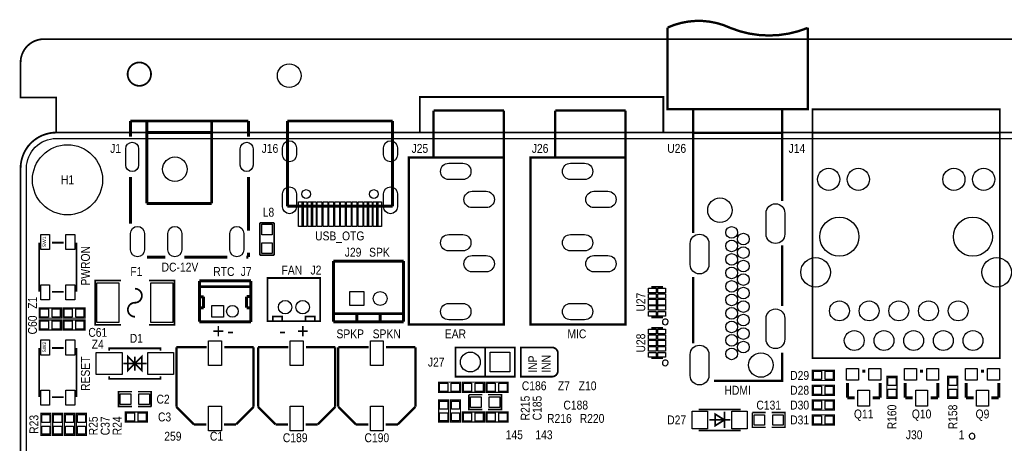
# Model space of a CAD drawing. Extents: x 0 to 137, y -8 to 92.
# Tile 3 of 12: x 0 to 84, y 55 to 92. Entities that reach past the tile are written whole.
import ezdxf
from ezdxf.enums import TextEntityAlignment as Align

# ---------------------------------------------------------------- set-up
doc = ezdxf.new("R2010")
doc.units = 0
for name, color, linetype in [('BG_OUTLINE', 80, 'CONTINUOUS'), ('BG_SILKSCREEN_TOP', 40, 'CONTINUOUS'), ('PG_SILKSCREEN_TOP', 7, 'CONTINUOUS'), ('PIN_SOLDERMASK_TOP', 200, 'CONTINUOUS'), ('RD_SILKSCREEN_TOP', 6, 'CONTINUOUS'), ('RKI_ALL', 40, 'CONTINUOUS')]:
    doc.layers.add(name, color=color, linetype=linetype)

msp = doc.modelspace()

# ---------------------------------------------------------------- linework, layer by layer
at = {"layer": 'BG_OUTLINE', "const_width": 0.1524}
for points in [[(136.999726, 78.951836, 0.414214), (133.951726, 81.999836), (133.951726, 84.99983), (136.999726, 84.99983), (136.999726, 87.999824, 0.414214), (134.99973, 89.99982), (1.999996, 89.99982, 0.414214), (0, 87.999824), (0, 84.99983), (3.048, 84.99983), (3.048, 81.999836, 0.414214), (0, 78.951836)], [(11.159998, 86.999826, 1), (9.160002, 86.999826, 1), (11.159998, 86.999826)]]:
    msp.add_lwpolyline(points, format="xyb", dxfattribs=at)
for points in [[(34.163, 82.042), (34.163, 85.041994), (54.991, 85.041994), (54.991, 82.042)], [(133.951726, 81.999836), (3.048, 81.999836)], [(0, 3.048), (0, 78.951836)]]:
    msp.add_lwpolyline(points, dxfattribs=at)
at = {"layer": 'BG_OUTLINE'}
msp.add_lwpolyline([(3.048, 0, -0.414214), (0, 3.048), (0, 78.951836, -0.414214), (3.048, 81.999836), (133.951726, 81.999836, -0.414214), (136.999726, 78.951836), (136.999726, 3.048, -0.414214), (133.951726, 0)], format="xyb", close=True, dxfattribs=at)
at = {"layer": 'BG_SILKSCREEN_TOP', "const_width": 0.1524}
msp.add_lwpolyline([(45.974, 61.615066), (45.974, 63.098934, 0.414214), (45.466, 63.606934), (42.799, 63.606934), (42.799, 61.107066), (45.466, 61.107066, 0.414214), (45.974, 61.615066)], format="xyb", dxfattribs=at)
at = {"layer": 'PG_SILKSCREEN_TOP'}
for points, const_width in [([(55.361332, 90.988896, -0.219582), (60.737496, 90.953082)], 0.199898), ([(60.737496, 90.953082, 0.195886), (67.337432, 90.953082)], 0.199898), ([(9.779, 67.437, 1), (9.779, 68.636896)], 0.150114), ([(9.779, 67.437, 1), (9.779, 66.237104)], 0.150114)]:
    msp.add_lwpolyline(points, format="xyb", dxfattribs=dict(at, const_width=const_width))
for points, const_width in [([(67.361308, 90.988896), (67.361308, 83.98891), (55.361332, 83.98891), (55.361332, 90.988896)], 0.199898), ([(41.349422, 79.872078), (33.221422, 79.872078), (33.221422, 65.571878), (41.349422, 65.571878), (41.349422, 79.948278), (41.349422, 83.885278)], 0.199898), ([(35.329622, 83.885278), (35.329622, 79.948278)], 0.199898), ([(41.349422, 83.885278), (35.329622, 83.885278)], 0.199898), ([(51.76901, 79.872078), (43.64101, 79.872078), (43.64101, 65.571878), (51.76901, 65.571878), (51.76901, 79.948278), (51.76901, 83.885278)], 0.199898), ([(45.74921, 83.885278), (45.74921, 79.948278)], 0.199898), ([(51.76901, 83.885278), (45.74921, 83.885278)], 0.199898), ([(57.55132, 83.98891), (57.55132, 81.988914), (65.17132, 81.988914), (65.17132, 83.98891), (57.55132, 83.98891), (57.55132, 73.40981)], 0.199898), ([(65.17132, 83.98891), (65.17132, 76.15301)], 0.199898), ([(67.746372, 83.98891), (67.746372, 81.988914), (83.786472, 81.988914), (83.786472, 62.688978), (67.746372, 62.688978), (67.746372, 83.98891), (83.786472, 83.98891), (83.786472, 81.988914)], 0.150114), ([(9.40054, 82.988912), (19.49958, 82.988912)], 0.254), ([(9.40054, 82.988912), (9.40054, 81.635092)], 0.254), ([(10.80008, 82.988912), (10.80008, 75.940412)], 0.254), ([(16.34998, 82.988912), (16.34998, 82.739992)], 0.254), ([(16.34998, 82.739992), (16.34998, 75.940412)], 0.254), ([(19.49958, 82.988912), (19.49958, 81.635092)], 0.254), ([(22.827742, 75.696572), (22.827742, 82.988912)], 0.24892), ([(22.827742, 82.988912), (31.829502, 82.988912)], 0.24892), ([(31.829502, 82.988912), (31.829502, 75.696572)], 0.24892), ([(10.80008, 82.016092), (16.34998, 82.016092)], 0.254), ([(9.40054, 78.193392), (9.40054, 74.203052)], 0.254), ([(19.49958, 78.193392), (19.49958, 73.611232)], 0.254), ([(10.80008, 75.940412), (16.34998, 75.940412)], 0.254), ([(31.829502, 75.696572), (22.827742, 75.696572)], 0.24892), ([(20.4724, 71.501), (20.4724, 74.2823)], 0.1524), ([(20.4724, 74.2823), (21.6916, 74.2823)], 0.1524), ([(21.6916, 74.2823), (21.6916, 71.501)], 0.1524), ([(1.582928, 72.577706), (1.582928, 68.377562)], 0.150114), ([(3.683, 72.577706), (2.682748, 72.577706)], 0.150114), ([(4.78282, 72.577706), (4.78282, 68.377562)], 0.150114), ([(65.17132, 67.153028), (65.17132, 72.352916)], 0.199898), ([(19.49958, 71.718932), (19.49958, 71.340472)], 0.254), ([(10.81786, 71.340472), (12.37996, 71.340472)], 0.254), ([(14.01826, 71.340472), (17.68094, 71.340472)], 0.254), ([(19.31924, 71.340472), (19.49958, 71.340472)], 0.254), ([(21.6916, 71.501), (20.4724, 71.501)], 0.1524), ([(26.764996, 70.999858), (26.764996, 65.79997)], 0.254), ([(32.764984, 70.999858), (26.764996, 70.999858)], 0.254), ([(32.764984, 65.79997), (32.764984, 70.999858)], 0.254), ([(8.579104, 65.53708), (6.378956, 65.53708), (6.378956, 69.33692), (8.579104, 69.33692)], 0.150114), ([(10.978896, 69.33692), (13.179044, 69.33692), (13.179044, 65.53708), (10.978896, 65.53708)], 0.150114), ([(15.300198, 65.79997), (15.300198, 69.299836)], 0.254), ([(15.300198, 69.299836), (19.70024, 69.299836)], 0.254), ([(19.703034, 69.297804), (19.703034, 65.797938)], 0.254), ([(25.63114, 65.854326), (21.131276, 65.854326), (21.131276, 69.554344), (25.63114, 69.554344), (25.63114, 65.854326)], 0.150114), ([(57.55132, 63.963804), (57.55132, 69.641974)], 0.199898), ([(3.683, 68.377562), (2.682748, 68.377562)], 0.150114), ([(15.300198, 68.810632), (19.70024, 68.810378)], 0.254), ([(53.957474, 68.787772), (54.957726, 68.787772)], 0.150114), ([(15.299182, 67.949572), (15.659862, 67.949572)], 0.254), ([(15.659862, 67.949572), (15.660116, 66.98996)], 0.254), ([(19.339814, 67.000374), (19.340068, 67.959986)], 0.254), ([(19.340068, 67.959986), (19.700748, 67.959986)], 0.254), ([(3.4798, 66.1162), (1.6002, 66.1162), (1.6002, 66.9798), (3.4798, 66.9798), (3.4798, 66.1162)], 0.1016), ([(3.6322, 66.9798), (5.5118, 66.9798), (5.5118, 66.1162), (3.6322, 66.1162), (3.6322, 66.9798)], 0.1016), ([(15.339822, 66.989452), (15.660116, 66.98996)], 0.254), ([(19.339814, 67.000374), (19.660108, 66.999866)], 0.254), ([(26.764996, 66.499994), (32.764984, 66.499994)], 0.254), ([(28.764992, 66.499994), (28.764992, 65.79997)], 0.254), ([(30.764988, 66.499994), (30.764988, 65.79997)], 0.254), ([(1.6002, 65.9638), (3.4798, 65.9638), (3.4798, 65.1002), (1.6002, 65.1002), (1.6002, 65.9638)], 0.1016), ([(5.5118, 65.1002), (3.6322, 65.1002), (3.6322, 65.9638), (5.5118, 65.9638), (5.5118, 65.1002)], 0.1016), ([(15.300198, 65.79997), (19.70024, 65.79997)], 0.254), ([(21.58111, 65.854326), (21.58111, 66.254122), (22.38121, 66.254122), (22.38121, 65.854326)], 0.150114), ([(25.181306, 65.854326), (25.181306, 66.254122), (24.381206, 66.254122), (24.381206, 65.854326)], 0.150114), ([(26.764996, 65.79997), (32.764984, 65.79997)], 0.254), ([(53.957474, 66.187828), (54.957726, 66.187828)], 0.150114), ([(53.957474, 65.282572), (54.957726, 65.282572)], 0.150114), ([(1.582928, 63.560706), (1.582928, 59.360562)], 0.150114), ([(3.683, 63.560706), (2.682748, 63.560706)], 0.150114), ([(4.78282, 63.560706), (4.78282, 59.360562)], 0.150114), ([(7.579106, 63.330074), (7.579106, 63.529972), (11.978894, 63.529972), (11.978894, 63.330074)], 0.150114), ([(13.337032, 63.624968), (13.337032, 58.524902)], 0.199898), ([(15.9258, 63.624968), (13.337032, 63.624968)], 0.199898), ([(19.936968, 63.624968), (17.4244, 63.624968)], 0.199898), ([(19.936968, 58.524902), (19.936968, 63.624968)], 0.199898), ([(20.322032, 63.624968), (20.322032, 58.524902)], 0.199898), ([(22.9108, 63.624968), (20.322032, 63.624968)], 0.199898), ([(26.921968, 63.624968), (24.4094, 63.624968)], 0.199898), ([(26.921968, 58.524902), (26.921968, 63.624968)], 0.199898), ([(27.180032, 63.624968), (27.180032, 58.524902)], 0.199898), ([(29.7688, 63.624968), (27.180032, 63.624968)], 0.199898), ([(33.779968, 63.624968), (31.2674, 63.624968)], 0.199898), ([(33.779968, 58.524902), (33.779968, 63.624968)], 0.199898), ([(42.291, 61.107066), (37.211, 61.107066), (37.211, 63.606934), (42.291, 63.606934), (42.291, 61.107066)], 0.150114), ([(39.751, 61.107066), (39.751, 63.606934)], 0.150114), ([(59.337448, 60.747656), (65.170558, 60.747656), (65.170558, 63.153036)], 0.199898), ([(9.779, 62.23), (9.179052, 61.630052), (9.179052, 62.829948), (9.779, 62.23), (10.378948, 62.829948), (10.378948, 61.630052), (9.779, 62.23)], 0.150114), ([(9.779, 61.630052), (9.779, 62.829948)], 0.150114), ([(53.957474, 62.682628), (54.957726, 62.682628)], 0.150114), ([(8.779002, 62.23), (10.778998, 62.23)], 0.150114), ([(67.746372, 61.6458), (69.625972, 61.6458), (69.625972, 60.7822), (67.746372, 60.7822), (67.746372, 61.6458)], 0.1016), ([(72.263, 61.5823), (72.009, 61.5823)], 0.254), ([(77.216, 61.5823), (76.962, 61.5823)], 0.254), ([(82.423, 61.5823), (82.169, 61.5823)], 0.254), ([(7.579106, 61.129926), (7.579106, 60.930028), (11.978894, 60.930028), (11.978894, 61.129926)], 0.150114), ([(35.7632, 60.6298), (37.6428, 60.6298), (37.6428, 59.7662), (35.7632, 59.7662), (35.7632, 60.6298)], 0.1016), ([(37.7952, 60.6298), (39.6748, 60.6298), (39.6748, 59.7662), (37.7952, 59.7662), (37.7952, 60.6298)], 0.1016), ([(41.7068, 59.7662), (39.8272, 59.7662), (39.8272, 60.6298), (41.7068, 60.6298), (41.7068, 59.7662)], 0.1016), ([(70.739, 59.2963), (70.739, 60.5663)], 0.254), ([(73.533, 59.2963), (73.533, 60.5663)], 0.254), ([(74.9808, 61.1378), (74.9808, 59.2582), (74.1172, 59.2582), (74.1172, 61.1378), (74.9808, 61.1378)], 0.1016), ([(75.692, 59.2963), (75.692, 60.5663)], 0.254), ([(78.486, 59.2963), (78.486, 60.5663)], 0.254), ([(80.1878, 61.1378), (80.1878, 59.2582), (79.3242, 59.2582), (79.3242, 61.1378), (80.1878, 61.1378)], 0.1016), ([(80.899, 59.2963), (80.899, 60.5663)], 0.254), ([(83.693, 59.2963), (83.693, 60.5663)], 0.254), ([(9.525, 58.547), (8.382, 58.547), (8.382, 59.817), (9.525, 59.817)], 0.127), ([(10.033, 59.817), (11.176, 59.817), (11.176, 58.547)], 0.127), ([(67.746372, 60.3758), (69.625972, 60.3758), (69.625972, 59.5122), (67.746372, 59.5122), (67.746372, 60.3758)], 0.1016), ([(3.683, 59.360562), (2.682748, 59.360562)], 0.150114), ([(36.6268, 59.1058), (36.6268, 57.2262), (35.7632, 57.2262), (35.7632, 59.1058), (36.6268, 59.1058)], 0.1016), ([(36.7792, 57.2262), (36.7792, 59.1058), (37.6428, 59.1058), (37.6428, 57.2262), (36.7792, 57.2262)], 0.1016), ([(39.497, 58.293), (38.354, 58.293), (38.354, 59.563)], 0.127), ([(38.354, 59.563), (39.497, 59.563)], 0.127), ([(40.005, 59.563), (41.148, 59.563), (41.148, 58.293), (40.005, 58.293)], 0.127), ([(67.746372, 59.1058), (69.625972, 59.1058), (69.625972, 58.2422), (67.746372, 58.2422), (67.746372, 59.1058)], 0.1016), ([(71.374, 59.2963), (70.739, 59.2963)], 0.254), ([(72.898, 59.2963), (73.533, 59.2963)], 0.254), ([(76.327, 59.2963), (75.692, 59.2963)], 0.254), ([(77.851, 59.2963), (78.486, 59.2963)], 0.254), ([(81.534, 59.2963), (80.899, 59.2963)], 0.254), ([(83.058, 59.2963), (83.693, 59.2963)], 0.254), ([(10.8458, 57.2262), (8.9662, 57.2262), (8.9662, 58.0898), (10.8458, 58.0898), (10.8458, 57.2262)], 0.1016), ([(11.176, 58.547), (10.033, 58.547)], 0.127), ([(13.337032, 58.524902), (14.836902, 57.025032)], 0.199898), ([(18.437098, 57.025032), (19.936968, 58.524902)], 0.199898), ([(20.322032, 58.524902), (21.821902, 57.025032)], 0.199898), ([(25.422098, 57.025032), (26.921968, 58.524902)], 0.199898), ([(27.180032, 58.524902), (28.679902, 57.025032)], 0.199898), ([(32.280098, 57.025032), (33.779968, 58.524902)], 0.199898), ([(37.7952, 58.0898), (39.6748, 58.0898), (39.6748, 57.2262), (37.7952, 57.2262), (37.7952, 58.0898)], 0.1016), ([(39.8272, 58.0898), (41.7068, 58.0898), (41.7068, 57.2262), (39.8272, 57.2262), (39.8272, 58.0898)], 0.1016), ([(58.016902, 58.303922), (61.617098, 58.303922)], 0.150114), ([(60.216796, 58.104024), (60.216796, 56.703976)], 0.150114), ([(1.7272, 56.0832), (1.7272, 57.9628), (2.5908, 57.9628), (2.5908, 56.0832), (1.7272, 56.0832)], 0.1016), ([(3.6068, 57.9628), (3.6068, 56.0832), (2.7432, 56.0832), (2.7432, 57.9628), (3.6068, 57.9628)], 0.1016), ([(3.7592, 56.0832), (3.7592, 57.9628), (4.6228, 57.9628), (4.6228, 56.0832), (3.7592, 56.0832)], 0.1016), ([(4.7752, 56.0832), (4.7752, 57.9628), (5.6388, 57.9628), (5.6388, 56.0832), (4.7752, 56.0832)], 0.1016), ([(58.917078, 57.404), (60.716922, 57.404)], 0.150114), ([(60.216796, 57.404), (59.417204, 57.904126), (59.417204, 56.903874), (60.216796, 57.404)], 0.150114), ([(63.754, 56.769), (62.611, 56.769), (62.611, 58.039)], 0.127), ([(62.611, 58.039), (63.754, 58.039)], 0.127), ([(64.262, 58.039), (65.405, 58.039), (65.405, 56.769), (64.262, 56.769)], 0.127), ([(67.746372, 57.8358), (69.625972, 57.8358), (69.625972, 56.9722), (67.746372, 56.9722), (67.746372, 57.8358)], 0.1016), ([(14.836902, 57.025032), (15.9004, 57.025032)], 0.199898), ([(17.399, 57.025032), (18.437098, 57.025032)], 0.199898), ([(21.821902, 57.025032), (22.8854, 57.025032)], 0.199898), ([(24.384, 57.025032), (25.422098, 57.025032)], 0.199898), ([(28.679902, 57.025032), (29.7434, 57.025032)], 0.199898), ([(31.242, 57.025032), (32.280098, 57.025032)], 0.199898), ([(61.617098, 56.504078), (58.016902, 56.504078)], 0.150114)]:
    msp.add_lwpolyline(points, dxfattribs=dict(at, const_width=const_width))
for points in [[(55.40756, 65.787778, 1), (54.90764, 65.787822, 1)], [(55.40756, 62.282578, 1), (54.90764, 62.282622, 1)], [(81.65719, 56.007, 1), (81.157086, 56.007228, 1)]]:
    msp.add_lwpolyline(points, format="xyb", close=True, dxfattribs=at)
at = {"layer": 'PIN_SOLDERMASK_TOP'}
for points in [[(10.10031, 80.615282), (10.10031, 79.215742, -1), (9.00049, 79.215742), (9.00049, 80.615282, -1)], [(19.89963, 80.615282), (19.89963, 79.215742, -1), (18.79981, 79.215742), (18.79981, 80.615282, -1)], [(22.408134, 80.098011), (22.408134, 80.698213, -1), (23.60803, 80.698213), (23.60803, 80.098011, -1)], [(31.049214, 80.098011), (31.049214, 80.698213, -1), (32.24911, 80.698213), (32.24911, 80.098011, -1)], [(37.835332, 77.971904), (36.635436, 77.971904, -1), (36.635436, 79.371952), (37.835332, 79.371952, -1)], [(48.25492, 77.971904), (47.055024, 77.971904, -1), (47.055024, 79.371952), (48.25492, 79.371952, -1)], [(22.408134, 75.657075), (22.408134, 76.757149, -1), (23.60803, 76.757149), (23.60803, 75.657075, -1)], [(31.049214, 75.657075), (31.049214, 76.757149, -1), (32.24911, 76.757149), (32.24911, 75.657075, -1)], [(39.835328, 75.571858), (38.635432, 75.571858, -1), (38.635432, 76.971906), (39.835328, 76.971906, -1)], [(50.254916, 75.571858), (49.05502, 75.571858, -1), (49.05502, 76.971906), (50.254916, 76.971906, -1)], [(65.387347, 75.103355), (65.387347, 73.303257, -1), (63.787401, 73.303257), (63.787401, 75.103355, -1)], [(10.59942, 73.364852), (10.59942, 71.962772, -1), (9.40054, 71.962772), (9.40054, 73.364852, -1)], [(13.79982, 73.364852), (13.79982, 71.962772, -1), (12.60094, 71.962772), (12.60094, 73.364852, -1)], [(19.09826, 73.364852), (19.09826, 71.962772, -1), (17.89938, 71.962772), (17.89938, 73.364852, -1)], [(58.887233, 72.503157), (58.887233, 70.703059, -1), (57.287287, 70.703059), (57.287287, 72.503157, -1)], [(37.835332, 71.87184), (36.635436, 71.87184, -1), (36.635436, 73.271888), (37.835332, 73.271888, -1)], [(48.25492, 71.87184), (47.055024, 71.87184, -1), (47.055024, 73.271888), (48.25492, 73.271888, -1)], [(39.835328, 70.071996), (38.635432, 70.071996, -1), (38.635432, 71.472044), (39.835328, 71.472044, -1)], [(50.254916, 70.071996), (49.05502, 70.071996, -1), (49.05502, 71.472044), (50.254916, 71.472044, -1)], [(37.835332, 65.971928), (36.635436, 65.971928, -1), (36.635436, 67.371976), (37.835332, 67.371976, -1)], [(48.25492, 65.971928), (47.055024, 65.971928, -1), (47.055024, 67.371976), (48.25492, 67.371976, -1)], [(65.387347, 66.103119), (65.387347, 64.303021, -1), (63.787401, 64.303021), (63.787401, 66.103119, -1)], [(58.887233, 63.003049), (58.887233, 61.202951, -1), (57.287287, 61.202951), (57.287287, 63.003049, -1)]]:
    msp.add_lwpolyline(points, format="xyb", close=True, dxfattribs=at)
for points in [[(24.178387, 76.068428), (24.178387, 73.968356), (23.778337, 73.968356), (23.778337, 76.068428)], [(24.478107, 76.068428), (24.478107, 73.968356), (24.078057, 73.968356), (24.078057, 76.068428)], [(24.978487, 76.068428), (24.978487, 73.968356), (24.578437, 73.968356), (24.578437, 76.068428)], [(25.278207, 76.068428), (25.278207, 73.968356), (24.878157, 73.968356), (24.878157, 76.068428)], [(25.778587, 76.068428), (25.778587, 73.968356), (25.378537, 73.968356), (25.378537, 76.068428)], [(26.278967, 76.068428), (26.278967, 73.968356), (25.878917, 73.968356), (25.878917, 76.068428)], [(26.779347, 76.068428), (26.779347, 73.968356), (26.379297, 73.968356), (26.379297, 76.068428)], [(27.279727, 76.068428), (27.279727, 73.968356), (26.879677, 73.968356), (26.879677, 76.068428)], [(27.777567, 76.068428), (27.777567, 73.968356), (27.377517, 73.968356), (27.377517, 76.068428)], [(28.277947, 76.068428), (28.277947, 73.968356), (27.877897, 73.968356), (27.877897, 76.068428)], [(28.778327, 76.068428), (28.778327, 73.968356), (28.378277, 73.968356), (28.378277, 76.068428)], [(29.278707, 76.068428), (29.278707, 73.968356), (28.878657, 73.968356), (28.878657, 76.068428)], [(29.779087, 76.068428), (29.779087, 73.968356), (29.379037, 73.968356), (29.379037, 76.068428)], [(30.078807, 76.068428), (30.078807, 73.968356), (29.678757, 73.968356), (29.678757, 76.068428)], [(30.579187, 76.068428), (30.579187, 73.968356), (30.179137, 73.968356), (30.179137, 76.068428)], [(30.878907, 76.068428), (30.878907, 73.968356), (30.478857, 73.968356), (30.478857, 76.068428)], [(20.632039, 74.148061), (21.531961, 74.148061), (21.531961, 73.248139), (20.632039, 73.248139)], [(1.732915, 73.27773), (2.482977, 73.27773), (2.482977, 71.977758), (1.732915, 71.977758)], [(3.882771, 73.27773), (4.632833, 73.27773), (4.632833, 71.977758), (3.882771, 71.977758)], [(20.632039, 72.547861), (21.531961, 72.547861), (21.531961, 71.647939), (20.632039, 71.647939)], [(6.533896, 65.736978), (6.533896, 69.137022), (8.414004, 69.137022), (8.414004, 65.736978)], [(11.143996, 65.736978), (11.143996, 69.137022), (13.024104, 69.137022), (13.024104, 65.736978)], [(1.732915, 68.97751), (2.482977, 68.97751), (2.482977, 67.677538), (1.732915, 67.677538)], [(3.882771, 68.97751), (4.632833, 68.97751), (4.632833, 67.677538), (3.882771, 67.677538)], [(28.165044, 67.200018), (28.165044, 68.399914), (29.36494, 68.399914), (29.36494, 67.200018)], [(54.382543, 68.287773), (53.732557, 68.287773), (53.732557, 68.687823), (54.382543, 68.687823)], [(55.182643, 68.287773), (54.532657, 68.287773), (54.532657, 68.687823), (55.182643, 68.687823)], [(54.382543, 67.787901), (53.732557, 67.787901), (53.732557, 68.187951), (54.382543, 68.187951)], [(54.382543, 67.237737), (53.732557, 67.237737), (53.732557, 67.737863), (54.382543, 67.737863)], [(55.182643, 67.787901), (54.532657, 67.787901), (54.532657, 68.187951), (55.182643, 68.187951)], [(55.182643, 67.237737), (54.532657, 67.237737), (54.532657, 67.737863), (55.182643, 67.737863)], [(2.390648, 66.89852), (2.390648, 66.19748), (1.689608, 66.19748), (1.689608, 66.89852)], [(3.390392, 66.89852), (3.390392, 66.19748), (2.689352, 66.19748), (2.689352, 66.89852)], [(3.721608, 66.19748), (3.721608, 66.89852), (4.422648, 66.89852), (4.422648, 66.19748)], [(4.721352, 66.19748), (4.721352, 66.89852), (5.422392, 66.89852), (5.422392, 66.19748)], [(16.374872, 66.199766), (16.374872, 67.199764), (17.37487, 67.199764), (17.37487, 66.199766)], [(54.382543, 66.787649), (53.732557, 66.787649), (53.732557, 67.187699), (54.382543, 67.187699)], [(54.382543, 66.287777), (53.732557, 66.287777), (53.732557, 66.687827), (54.382543, 66.687827)], [(55.182643, 66.787649), (54.532657, 66.787649), (54.532657, 67.187699), (55.182643, 67.187699)], [(55.182643, 66.287777), (54.532657, 66.287777), (54.532657, 66.687827), (55.182643, 66.687827)], [(1.689608, 65.18148), (1.689608, 65.88252), (2.390648, 65.88252), (2.390648, 65.18148)], [(2.689352, 65.18148), (2.689352, 65.88252), (3.390392, 65.88252), (3.390392, 65.18148)], [(4.422648, 65.88252), (4.422648, 65.18148), (3.721608, 65.18148), (3.721608, 65.88252)], [(5.422392, 65.88252), (5.422392, 65.18148), (4.721352, 65.18148), (4.721352, 65.88252)], [(54.382543, 64.782573), (53.732557, 64.782573), (53.732557, 65.182623), (54.382543, 65.182623)], [(55.182643, 64.782573), (54.532657, 64.782573), (54.532657, 65.182623), (55.182643, 65.182623)], [(1.732915, 64.26073), (2.482977, 64.26073), (2.482977, 62.960758), (1.732915, 62.960758)], [(3.882771, 64.26073), (4.632833, 64.26073), (4.632833, 62.960758), (3.882771, 62.960758)], [(17.18691, 64.175386), (17.18691, 62.074806), (16.08709, 62.074806), (16.08709, 64.175386)], [(24.17191, 64.175386), (24.17191, 62.074806), (23.07209, 62.074806), (23.07209, 64.175386)], [(31.02991, 64.175386), (31.02991, 62.074806), (29.93009, 62.074806), (29.93009, 64.175386)], [(54.382543, 64.282701), (53.732557, 64.282701), (53.732557, 64.682751), (54.382543, 64.682751)], [(54.382543, 63.732537), (53.732557, 63.732537), (53.732557, 64.232663), (54.382543, 64.232663)], [(55.182643, 64.282701), (54.532657, 64.282701), (54.532657, 64.682751), (55.182643, 64.682751)], [(55.182643, 63.732537), (54.532657, 63.732537), (54.532657, 64.232663), (55.182643, 64.232663)], [(41.871011, 63.207011), (41.871011, 61.506989), (40.170989, 61.506989), (40.170989, 63.207011)], [(54.382543, 63.282449), (53.732557, 63.282449), (53.732557, 63.682499), (54.382543, 63.682499)], [(54.382543, 62.782577), (53.732557, 62.782577), (53.732557, 63.182627), (54.382543, 63.182627)], [(55.182643, 63.282449), (54.532657, 63.282449), (54.532657, 63.682499), (55.182643, 63.682499)], [(55.182643, 62.782577), (54.532657, 62.782577), (54.532657, 63.182627), (55.182643, 63.182627)], [(6.479032, 61.28004), (6.479032, 63.17996), (8.678926, 63.17996), (8.678926, 61.28004)], [(10.87882, 61.28004), (10.87882, 63.17996), (13.078714, 63.17996), (13.078714, 61.28004)], [(67.83578, 60.86348), (67.83578, 61.56452), (68.53682, 61.56452), (68.53682, 60.86348)], [(68.835524, 60.86348), (68.835524, 61.56452), (69.536564, 61.56452), (69.536564, 60.86348)], [(71.690738, 61.810138), (71.690738, 60.795662), (70.676262, 60.795662), (70.676262, 61.810138)], [(73.595738, 61.810138), (73.595738, 60.795662), (72.581262, 60.795662), (72.581262, 61.810138)], [(76.643738, 61.810138), (76.643738, 60.795662), (75.629262, 60.795662), (75.629262, 61.810138)], [(78.548738, 61.810138), (78.548738, 60.795662), (77.534262, 60.795662), (77.534262, 61.810138)], [(81.850738, 61.810138), (81.850738, 60.795662), (80.836262, 60.795662), (80.836262, 61.810138)], [(83.755738, 61.810138), (83.755738, 60.795662), (82.741262, 60.795662), (82.741262, 61.810138)], [(74.19848, 61.048392), (74.89952, 61.048392), (74.89952, 60.347352), (74.19848, 60.347352)], [(79.40548, 61.048392), (80.10652, 61.048392), (80.10652, 60.347352), (79.40548, 60.347352)], [(1.732915, 59.96051), (2.482977, 59.96051), (2.482977, 58.660538), (1.732915, 58.660538)], [(3.882771, 59.96051), (4.632833, 59.96051), (4.632833, 58.660538), (3.882771, 58.660538)], [(35.852608, 59.84748), (35.852608, 60.54852), (36.553648, 60.54852), (36.553648, 59.84748)], [(36.852352, 59.84748), (36.852352, 60.54852), (37.553392, 60.54852), (37.553392, 59.84748)], [(37.884608, 59.84748), (37.884608, 60.54852), (38.585648, 60.54852), (38.585648, 59.84748)], [(38.884352, 59.84748), (38.884352, 60.54852), (39.585392, 60.54852), (39.585392, 59.84748)], [(40.617648, 60.54852), (40.617648, 59.84748), (39.916608, 59.84748), (39.916608, 60.54852)], [(41.617392, 60.54852), (41.617392, 59.84748), (40.916352, 59.84748), (40.916352, 60.54852)], [(67.83578, 59.59348), (67.83578, 60.29452), (68.53682, 60.29452), (68.53682, 59.59348)], [(68.835524, 59.59348), (68.835524, 60.29452), (69.536564, 60.29452), (69.536564, 59.59348)], [(72.643238, 59.955938), (72.643238, 58.585862), (71.628762, 58.585862), (71.628762, 59.955938)], [(74.19848, 60.048648), (74.89952, 60.048648), (74.89952, 59.347608), (74.19848, 59.347608)], [(77.596238, 59.955938), (77.596238, 58.585862), (76.581762, 58.585862), (76.581762, 59.955938)], [(79.40548, 60.048648), (80.10652, 60.048648), (80.10652, 59.347608), (79.40548, 59.347608)], [(82.803238, 59.955938), (82.803238, 58.585862), (81.788762, 58.585862), (81.788762, 59.955938)], [(9.428861, 59.631961), (9.428861, 58.732039), (8.528939, 58.732039), (8.528939, 59.631961)], [(11.029061, 59.631961), (11.029061, 58.732039), (10.129139, 58.732039), (10.129139, 59.631961)], [(35.84448, 59.016392), (36.54552, 59.016392), (36.54552, 58.315352), (35.84448, 58.315352)], [(37.56152, 58.315352), (36.86048, 58.315352), (36.86048, 59.016392), (37.56152, 59.016392)], [(38.500812, 58.477912), (38.500812, 59.377834), (39.400734, 59.377834), (39.400734, 58.477912)], [(40.101012, 58.477912), (40.101012, 59.377834), (41.000934, 59.377834), (41.000934, 58.477912)], [(67.83578, 58.32348), (67.83578, 59.02452), (68.53682, 59.02452), (68.53682, 58.32348)], [(68.835524, 58.32348), (68.835524, 59.02452), (69.536564, 59.02452), (69.536564, 58.32348)], [(17.18691, 58.575194), (17.18691, 56.474614), (16.08709, 56.474614), (16.08709, 58.575194)], [(24.17191, 58.575194), (24.17191, 56.474614), (23.07209, 56.474614), (23.07209, 58.575194)], [(31.02991, 58.575194), (31.02991, 56.474614), (29.93009, 56.474614), (29.93009, 58.575194)], [(57.466992, 56.653938), (57.466992, 58.154062), (58.766964, 58.154062), (58.766964, 56.653938)], [(60.867036, 56.653938), (60.867036, 58.154062), (62.167008, 58.154062), (62.167008, 56.653938)], [(2.50952, 57.172352), (1.80848, 57.172352), (1.80848, 57.873392), (2.50952, 57.873392)], [(2.82448, 57.873392), (3.52552, 57.873392), (3.52552, 57.172352), (2.82448, 57.172352)], [(4.54152, 57.172352), (3.84048, 57.172352), (3.84048, 57.873392), (4.54152, 57.873392)], [(5.55752, 57.172352), (4.85648, 57.172352), (4.85648, 57.873392), (5.55752, 57.873392)], [(9.756648, 58.00852), (9.756648, 57.30748), (9.055608, 57.30748), (9.055608, 58.00852)], [(10.756392, 58.00852), (10.756392, 57.30748), (10.055352, 57.30748), (10.055352, 58.00852)], [(35.84448, 58.016648), (36.54552, 58.016648), (36.54552, 57.315608), (35.84448, 57.315608)], [(37.56152, 57.315608), (36.86048, 57.315608), (36.86048, 58.016648), (37.56152, 58.016648)], [(37.884608, 57.30748), (37.884608, 58.00852), (38.585648, 58.00852), (38.585648, 57.30748)], [(38.884352, 57.30748), (38.884352, 58.00852), (39.585392, 58.00852), (39.585392, 57.30748)], [(39.916608, 57.30748), (39.916608, 58.00852), (40.617648, 58.00852), (40.617648, 57.30748)], [(40.916352, 57.30748), (40.916352, 58.00852), (41.617392, 58.00852), (41.617392, 57.30748)], [(62.757812, 56.953912), (62.757812, 57.853834), (63.657734, 57.853834), (63.657734, 56.953912)], [(64.358012, 56.953912), (64.358012, 57.853834), (65.257934, 57.853834), (65.257934, 56.953912)], [(67.83578, 57.05348), (67.83578, 57.75452), (68.53682, 57.75452), (68.53682, 57.05348)], [(68.835524, 57.05348), (68.835524, 57.75452), (69.536564, 57.75452), (69.536564, 57.05348)], [(2.50952, 56.172608), (1.80848, 56.172608), (1.80848, 56.873648), (2.50952, 56.873648)], [(2.82448, 56.873648), (3.52552, 56.873648), (3.52552, 56.172608), (2.82448, 56.172608)], [(4.54152, 56.172608), (3.84048, 56.172608), (3.84048, 56.873648), (4.54152, 56.873648)], [(5.55752, 56.172608), (4.85648, 56.172608), (4.85648, 56.873648), (5.55752, 56.873648)]]:
    msp.add_lwpolyline(points, close=True, dxfattribs=at)
for centre, radius in [((22.987, 86.868), 1.016), ((4.0132, 77.956664), 2.999994), ((13.20038, 78.863952), 1.05029), ((69.14134, 77.989176), 0.94996), ((71.68134, 77.989176), 0.94996), ((79.851504, 77.989176), 0.94996), ((82.391504, 77.989176), 0.94996), ((24.438102, 76.737972), 0.375031), ((30.219142, 76.737972), 0.375031), ((59.83732, 75.35291), 1.05029), ((70.051422, 73.089008), 1.675003), ((81.481422, 73.089008), 1.675003), ((60.837318, 73.45299), 0.499999), ((61.837316, 72.884284), 0.499999), ((60.837318, 72.298052), 0.499999), ((60.837318, 71.143114), 0.499999), ((61.837316, 71.728076), 0.499999), ((61.837316, 70.572122), 0.499999), ((68.021454, 70.038976), 1.265047), ((83.51139, 70.038976), 1.265047), ((60.837318, 69.988176), 0.499999), ((60.837318, 68.833238), 0.499999), ((61.837316, 69.416168), 0.499999), ((30.764988, 67.799966), 0.599948), ((61.837316, 68.260214), 0.499999), ((22.631146, 67.054222), 0.575056), ((24.13127, 67.054222), 0.575056), ((60.837318, 67.678046), 0.499999), ((61.837316, 67.10426), 0.499999), ((70.056502, 66.739008), 0.850011), ((72.596502, 66.739008), 0.850011), ((75.136502, 66.739008), 0.850011), ((77.676502, 66.739008), 0.850011), ((80.216502, 66.739008), 0.850011), ((18.125186, 66.699892), 0.499999), ((60.837318, 66.523108), 0.499999), ((60.837318, 65.367916), 0.499999), ((61.837316, 65.948306), 0.499999), ((61.837316, 64.792098), 0.499999), ((71.326502, 64.199008), 0.850011), ((73.866502, 64.199008), 0.850011), ((76.406502, 64.199008), 0.850011), ((78.946502, 64.199008), 0.850011), ((81.486502, 64.199008), 0.850011), ((60.837318, 64.213232), 0.499999), ((61.837316, 63.636144), 0.499999), ((38.481, 62.357), 0.850011), ((60.837318, 63.058294), 0.499999), ((63.33744, 62.103), 1.05029)]:
    msp.add_circle(centre, radius, dxfattribs=at)
at = {"layer": 'RKI_ALL'}
msp.add_lwpolyline([(0.508, 78.951836, -0.414214), (3.048, 81.491836), (133.951726, 81.491836, -0.414214), (136.491726, 78.951836), (136.491726, 3.048, -0.414214), (133.951726, 0.508), (3.048, 0.508, -0.414214), (0.508, 3.048)], format="xyb", close=True, dxfattribs=at)

# ---------------------------------------------------------------- texts
at = {"layer": 'BG_SILKSCREEN_TOP'}
for s, height, width, p in [('USB_OTG', 0.762, 0.866667, (25.1968, 72.771)), ('SPK', 0.762, 0.866667, (29.8196, 71.374)), ('DC-12V', 0.762, 0.866667, (12.065, 70.104)), ('RTC', 0.762, 0.866667, (16.4846, 69.723)), ('FAN', 0.762, 0.866667, (22.3266, 69.85)), ('+', 1.27, 1.02, (16.4084, 64.389)), ('-', 1.27, 1.02, (17.6784, 64.389)), ('-', 1.27, 1.02, (22.1234, 64.389)), ('+', 1.27, 1.02, (23.6474, 64.389)), ('SPKP', 0.762, 0.866667, (27.0256, 64.389)), ('SPKN', 0.762, 0.866667, (30.1244, 64.389)), ('EAR', 0.762, 0.866667, (36.2966, 64.389)), ('MIC', 0.762, 0.866667, (46.7868, 64.389)), ('HDMI', 0.762, 0.866667, (60.2234, 59.563))]:
    msp.add_text(s, height=height, dxfattribs=dict(at, width=width)).set_placement(p)
at = {"layer": 'BG_SILKSCREEN_TOP', "width": 0.866667}
for s, p in [('PWRON', (5.92582, 68.902834)), ('RESET', (5.92582, 59.885834)), ('INP', (44.196, 61.4426)), ('INN', (45.339, 61.4426))]:
    msp.add_text(s, height=0.762, rotation=90, dxfattribs=at).set_placement(p)
at = {"layer": 'PG_SILKSCREEN_TOP', "width": 0.866667}
for s, p in [('145', (41.5036, 55.753)), ('143', (44.0436, 55.753)), ('1', (80.264, 55.753)), ('259', (12.2936, 55.626))]:
    msp.add_text(s, height=0.762, dxfattribs=at).set_placement(p)
at = {"layer": 'RD_SILKSCREEN_TOP', "width": 0.866667}
for s, p in [('J1', (8.128, 80.264)), ('J16', (21.336, 80.264)), ('J25', (34.163, 80.264)), ('J26', (44.45, 80.264)), ('U26', (56.134, 80.264)), ('J14', (66.421, 80.264)), ('H1', (4.0132, 77.575664)), ('L8', (21.209, 74.803)), ('J29', (28.448, 71.374)), ('F1', (9.906, 69.723)), ('J7', (19.304, 69.723)), ('J2', (25.273, 69.85)), ('C61', (6.604, 64.516)), ('Z4', (6.604, 63.5)), ('D1', (9.906, 64.008)), ('J27', (35.56, 61.976)), ('D29', (66.654172, 60.833)), ('C186', (43.942, 59.944)), ('Z7', (46.482, 59.944)), ('Z10', (48.514, 59.944)), ('D28', (66.654172, 59.563)), ('C2', (12.192, 58.801)), ('C188', (47.498, 58.293)), ('C131', (64.008, 58.293)), ('D30', (66.654172, 58.293)), ('Q11', (72.136, 57.531)), ('Q10', (77.089, 57.531)), ('Q9', (82.296, 57.531)), ('C3', (12.319, 57.277)), ('R216', (46.101, 57.15)), ('R220', (48.895, 57.15)), ('D27', (56.134, 57.023)), ('D31', (66.654172, 57.023)), ('J30', (76.454, 55.753)), ('C1', (16.764, 55.626)), ('C189', (23.495, 55.499)), ('C190', (30.48, 55.499))]:
    msp.add_text(s, height=0.762, dxfattribs=at).set_placement(p, align=Align.CENTER)
at = {"layer": 'RD_SILKSCREEN_TOP'}
for s, p in [('SW1', (2.1844, 72.644)), ('SW2', (2.1844, 63.627))]:
    msp.add_text(s, height=0.3048, rotation=90, dxfattribs=at).set_placement(p, align=Align.CENTER)
at = {"layer": 'RD_SILKSCREEN_TOP', "width": 0.866667}
for s, p in [('U27', (53.4416, 67.487546)), ('Z1', (1.397, 67.437)), ('C60', (1.397, 65.532)), ('U28', (53.4416, 63.982346)), ('R215', (43.561, 58.419746)), ('C185', (44.577, 58.42)), ('R160', (74.93, 57.658)), ('R158', (80.137, 57.658)), ('R23', (1.524, 57.023)), ('R25', (6.604, 56.895746)), ('C37', (7.62, 56.895746)), ('R24', (8.636, 56.895746))]:
    msp.add_text(s, height=0.762, rotation=90, dxfattribs=at).set_placement(p, align=Align.CENTER)

doc.saveas('drawing.dxf')
